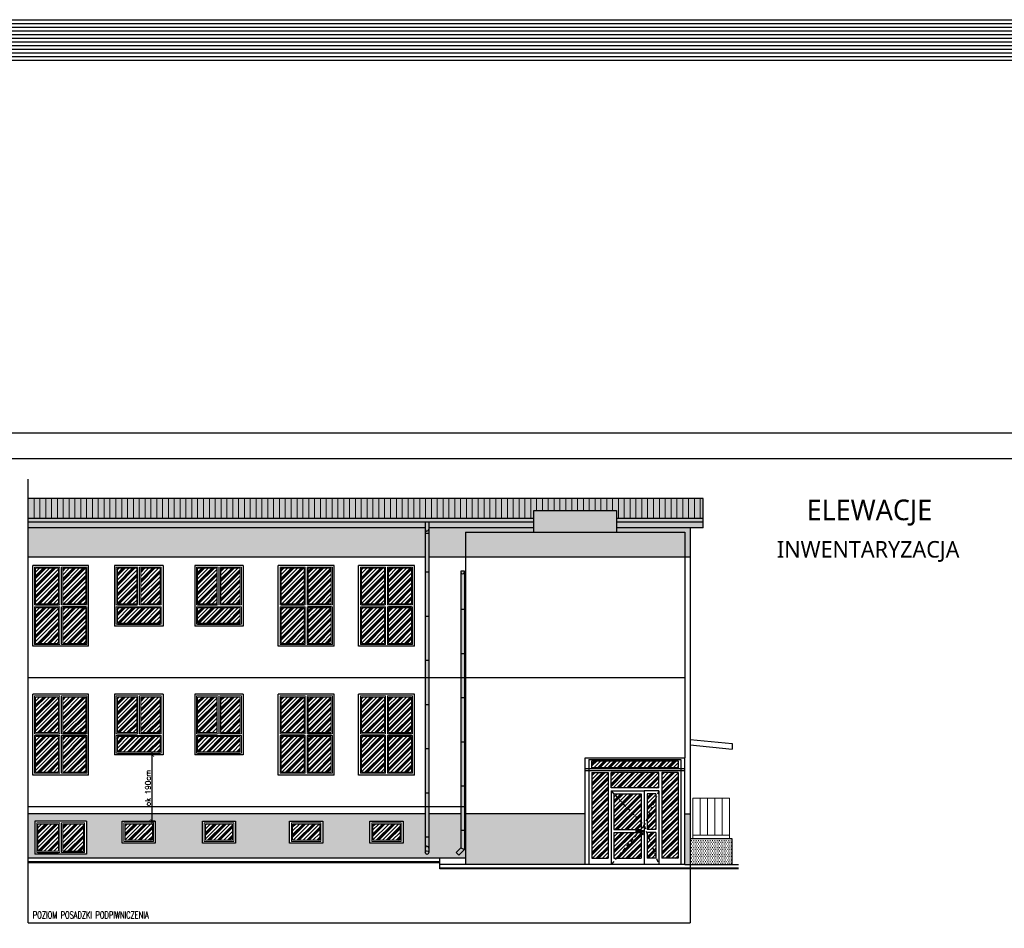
# Model space of a CAD drawing. Header units: millimetres. Extents: x 31969 to 285678, y -69766 to -1123.
# Tile 110 of 159: x 145287 to 147961, y -3592 to -1123. Entities that reach past the tile are written whole.
import ezdxf
from ezdxf.lldxf.tags import DXFTag

# ---------------------------------------------------------------- set-up
doc = ezdxf.new("R2010")
doc.units = ezdxf.units.MM
doc.linetypes.add('KRESKOWA-SREDNIA', pattern=[0.2, 0.12, -0.08])
for name, color, linetype in [('a-elewacja', 1, 'Continuous'), ('a-elewacja 1', 1, 'Continuous'), ('a-elewacje', 1, 'Continuous'), ('a-izolacja 1', 3, 'Continuous'), ('a-opis 1', 3, 'Continuous'), ('a-opis 2', 1, 'Continuous'), ('a-przerywana 2', 3, 'Continuous'), ('a-ramka', 7, 'Continuous'), ('a-stolarka', 3, 'Continuous'), ('a-stolarka drzwiowa', 3, 'Continuous'), ('a-szraf', 252, 'Continuous'), ('a-szraf 1', 250, 'Continuous'), ('a-wymiary', 11, 'Continuous')]:
    doc.layers.add(name, color=color, linetype=linetype)
doc.layers.add('a-elewacja 3', color=3, linetype='Continuous', lineweight=20)
doc.layers.add('a-pomocnicza', color=42, linetype='Continuous', plot=False)
doc.styles.add('MAREK', font='simplex.shx')
doc.styles.add('PRZEKRÓJ2', font='l_10646.ttf')
doc.styles.add('RS01507', font='romans.shx', dxfattribs={"width": 0.7, "height": 0.15})
tags = doc.linetypes.add('DASHED', pattern=[0.75, 0.5, -0.25]).pattern_tags.tags
tags[6:7] = [DXFTag(74, 4), DXFTag(75, 0), DXFTag(340, '0'), DXFTag(46, 1.0), DXFTag(50, 0.0), DXFTag(44, 0.0), DXFTag(45, 0.0)]
tags[4:5] = [DXFTag(74, 4), DXFTag(75, 0), DXFTag(340, '0'), DXFTag(46, 1.0), DXFTag(50, 0.0), DXFTag(44, 0.0), DXFTag(45, 0.0)]
doc.dimstyles.new('MAREK', dxfattribs={"dimscale": 0.85, "dimtxt": 17, "dimasz": 12, "dimexe": 10, "dimexo": 0.625, "dimgap": 5, "dimtad": 1, "dimdec": 1, "dimdsep": 46, "dimtxsty": 'MAREK', "dimblk1": 'ARCHTICK', "dimblk2": 'ARCHTICK', "dimsah": 1, "dimcen": 2.5, "dimdle": 10, "dimadec": 0, "dimazin": 0, "dimtfac": 1, "dimtdec": 1, "dimtmove": 1, "dimatfit": 3, "dimldrblk": 'ARCHTICK', "dimfxl": 0, "dimtolj": 1, "dimtzin": 0, "dimarcsym": 0})
pattern_1 = [(0, (-2145.999, 3068.5702), (1.190625, 2.38125), [0, -2.38125])]
pattern_2 = [(45, (-2145.999, 3068.57), (-13.4703842, 13.4703842), []), (45, (-2147.683, 3070.254), (-13.4703842, 13.4703842), []), (45, (-2149.366, 3071.938), (-13.4703842, 13.4703842), []), (45, (-2154.418, 3076.99), (-13.4703842, 13.4703842), [])]

# ---------------------------------------------------------------- blocks, each defined once
blk = doc.blocks.new('_ARCHTICK')
at = {"color": 0, "linetype": 'ByBlock', "const_width": 0.15}
blk.add_lwpolyline([(-0.5, -0.5), (0.5, 0.5)], dxfattribs=at)
blk = doc.blocks.new('*D43')
at = {"layer": 'a-wymiary', "color": 0, "lineweight": -2, "ltscale": 100}
for p, q in [((145654.3, -3120.4), (145638, -3120.4)), ((145646.5, -3308.9), (145646.5, -3111.9)), ((145654.3, -3300.4), (145638, -3300.4))]:
    blk.add_line(p, q, dxfattribs=at)
at = {"layer": 'DEFPOINTS', "color": 0, "ltscale": 100}
for p in [(145646.5, -3120.4), (145654.8, -3120.4), (145654.8, -3300.4)]:
    blk.add_point(p, dxfattribs=at)
at = {"layer": 'a-wymiary', "color": 0, "lineweight": -2, "ltscale": 100, "xscale": 10.2, "yscale": 10.2, "zscale": 10.2}
for p, rotation in [((145646.5, -3120.4), 90), ((145646.5, -3300.4), 270)]:
    blk.add_blockref('_ARCHTICK', p, dxfattribs=dict(at, rotation=rotation))
at = {"layer": 'a-wymiary', "color": 0, "ltscale": 100, "insert": (145635, -3210.4), "char_height": 14.45, "attachment_point": 5, "rotation": 90, "style": 'MAREK'}
blk.add_mtext('\\A1;ok 190cm', dxfattribs=at)

msp = doc.modelspace()

# ---------------------------------------------------------------- hatches: boundary and pattern name
at = {"layer": 'a-elewacja 3', "ltscale": 100}
h = msp.add_hatch(dxfattribs=at)
h.set_pattern_fill('LINE', color=256, scale=5, angle=90)
h.set_pattern_definition([(90, (450.155, 1342.942), (-15.875, 1e-15), [])])
h.paths.add_polyline_path([(147142.83, -2478.34), (147142.83, -2423.34), (145309.83, -2423.34), (145309.83, -2478.34), (146682.83, -2478.34), (146682.83, -2456.38), (146907.83, -2456.38), (146907.83, -2478.34)])
at = {"layer": 'a-szraf', "ltscale": 30}
h = msp.add_hatch(dxfattribs=at)
h.set_pattern_fill('DOTS', color=256, scale=1.5)
h.set_pattern_definition(pattern_1)
h.paths.add_polyline_path([(147142.83, -2423.34), (145309.83, -2423.34), (145309.83, -2478.34), (146682.83, -2478.34), (146682.83, -2456.38), (146907.83, -2456.38), (146907.83, -2478.34), (147142.83, -2478.34)])
h.paths.add_polyline_path([(147142.83, -2478.34), (146907.83, -2478.34), (146907.83, -2488.38), (147142.83, -2488.38)])
h.paths.add_polyline_path([(147142.83, -2488.38), (146907.83, -2488.38), (146907.83, -2503.38), (147142.83, -2503.38)])
h.paths.add_polyline_path([(146682.83, -2488.38), (146397.83, -2488.38), (146397.83, -2503.38), (146682.83, -2503.38)])
h.paths.add_polyline_path([(146682.83, -2478.34), (145309.83, -2478.34), (145309.83, -2488.38), (146682.83, -2488.38)])
h.paths.add_polyline_path([(146387.83, -2488.38), (145309.83, -2488.38), (145309.83, -2503.38), (146387.83, -2503.38)])
at = {"layer": 'a-szraf', "ltscale": 100}
h = msp.add_hatch(dxfattribs=at)
h.set_pattern_fill('DOTS', color=256, scale=3)
h.set_pattern_definition([(0, (-2145.999, 3068.57), (2.38125, 4.7625), [0, -4.7625])])
h.paths.add_polyline_path([(147107.83, -3280.38), (147092.83, -3280.38), (147092.83, -3418.38), (147107.83, -3418.38)])
h.paths.add_polyline_path([(146822.83, -3280.38), (146497.83, -3280.38), (146497.83, -3393.38), (146497.83, -3418.38), (146822.83, -3418.38)])
h.paths.add_polyline_path([(146484.63, -3280.38), (146397.83, -3280.38), (146397.83, -3385.88, -1), (146387.83, -3385.88), (146387.83, -3280.38), (145309.83, -3280.38), (145309.83, -3400.38), (146497.83, -3400.38), (146497.83, -3393.38), (146497.83, -3280.38), (146494.63, -3280.38), (146494.63, -3377.52), (146479.65, -3392.5), (146472.58, -3385.43), (146484.63, -3373.38)])
h.paths.add_polyline_path([(146327.83, -3360.38), (146237.83, -3360.38), (146237.83, -3300.38), (146327.83, -3300.38)], flags=16)
h.paths.add_polyline_path([(146322.83, -3355.38), (146242.83, -3355.38), (146242.83, -3305.38), (146322.83, -3305.38)], flags=0)
h.paths.add_polyline_path([(146319.83, -3352.38), (146245.83, -3352.38), (146245.83, -3308.38), (146319.83, -3308.38)], flags=0)
h.paths.add_polyline_path([(146109.83, -3360.38), (146019.83, -3360.38), (146019.83, -3300.38), (146109.83, -3300.38)], flags=16)
h.paths.add_polyline_path([(146104.83, -3355.38), (146024.83, -3355.38), (146024.83, -3305.38), (146104.83, -3305.38)], flags=0)
h.paths.add_polyline_path([(146101.83, -3352.38), (146027.83, -3352.38), (146027.83, -3308.38), (146101.83, -3308.38)], flags=0)
h.paths.add_polyline_path([(145872.83, -3360.38), (145782.83, -3360.38), (145782.83, -3300.38), (145872.83, -3300.38)], flags=16)
h.paths.add_polyline_path([(145867.83, -3355.38), (145787.83, -3355.38), (145787.83, -3305.38), (145867.83, -3305.38)], flags=0)
h.paths.add_polyline_path([(145864.83, -3352.38), (145790.83, -3352.38), (145790.83, -3308.38), (145864.83, -3308.38)], flags=0)
h.paths.add_polyline_path([(145654.83, -3360.38), (145564.83, -3360.38), (145564.83, -3300.38), (145654.83, -3300.38)], flags=16)
h.paths.add_polyline_path([(145649.83, -3355.38), (145569.83, -3355.38), (145569.83, -3305.38), (145649.83, -3305.38)], flags=0)
h.paths.add_polyline_path([(145646.83, -3352.38), (145572.83, -3352.38), (145572.83, -3308.38), (145646.83, -3308.38)], flags=0)
h.paths.add_polyline_path([(145467.83, -3390.38), (145327.83, -3390.38), (145327.83, -3300.38), (145467.83, -3300.38)], flags=16)
h.paths.add_polyline_path([(145462.83, -3385.38), (145400.33, -3385.38), (145400.33, -3305.38), (145462.83, -3305.38)], flags=0)
h.paths.add_polyline_path([(145459.83, -3382.38), (145403.33, -3382.38), (145403.33, -3308.38), (145459.83, -3308.38)], flags=0)
h.paths.add_polyline_path([(145395.33, -3385.38), (145332.83, -3385.38), (145332.83, -3305.38), (145395.33, -3305.38)], flags=0)
h.paths.add_polyline_path([(145392.33, -3382.38), (145335.83, -3382.38), (145335.83, -3308.38), (145392.33, -3308.38)], flags=0)
h.paths.add_polyline_path([(146387.83, -2503.38), (145309.83, -2503.38), (145309.83, -2583.38), (146387.83, -2583.38)])
h.paths.add_polyline_path([(146497.83, -2515.38), (146682.83, -2515.38), (146682.83, -2503.38), (146397.83, -2503.38), (146397.83, -2583.38), (146497.83, -2583.38)])
h.paths.add_polyline_path([(147092.83, -2515.38), (146497.83, -2515.38), (146497.83, -2583.38), (147092.83, -2583.38)])
h.paths.add_polyline_path([(147107.83, -2503.38), (146907.83, -2503.38), (146907.83, -2515.38), (147092.83, -2515.38), (147092.83, -2583.38), (147107.83, -2583.38)])
h.paths.add_polyline_path([(146907.83, -2456.38), (146682.83, -2456.38), (146682.83, -2515.38), (146907.83, -2515.38)])
at = {"layer": 'a-szraf', "ltscale": 30}
h = msp.add_hatch(dxfattribs=at)
h.set_pattern_fill('DOTS', color=256, scale=1.5)
h.set_pattern_definition(pattern_1)
h.paths.add_polyline_path([(146397.83, -2488.38), (146387.83, -2488.38), (146387.83, -2507.09, 1), (146397.83, -2507.09)])
h.paths.add_polyline_path([(146397.83, -2507.09, -1), (146387.83, -2507.09), (146387.83, -2518.12), (146397.83, -2518.12)])
h.paths.add_polyline_path([(146397.83, -2518.12), (146387.83, -2518.12), (146387.83, -2623.38), (146397.83, -2623.38)])
h.paths.add_polyline_path([(146397.83, -2623.38), (146387.83, -2623.38), (146387.83, -2743.38), (146397.83, -2743.38)])
h.paths.add_polyline_path([(146397.83, -2743.38), (146387.83, -2743.38), (146387.83, -2863.38), (146397.83, -2863.38)])
h.paths.add_polyline_path([(146397.83, -2911.38), (146387.83, -2911.38), (146387.83, -2983.38), (146397.83, -2983.38)])
h.paths.add_polyline_path([(146397.83, -2863.38), (146387.83, -2863.38), (146387.83, -2911.38), (146397.83, -2911.38)])
h.paths.add_polyline_path([(146397.83, -2983.38), (146387.83, -2983.38), (146387.83, -3103.38), (146397.83, -3103.38)])
h.paths.add_polyline_path([(146397.83, -3103.38), (146387.83, -3103.38), (146387.83, -3223.38), (146397.83, -3223.38)])
h.paths.add_polyline_path([(146397.83, -3385.88, 1), (146387.83, -3385.88, 1)])
h.paths.add_polyline_path([(146397.83, -3373.43, 1), (146387.83, -3373.43), (146387.83, -3385.88, -1), (146397.83, -3385.88)])
h.paths.add_polyline_path([(146397.83, -3343.38), (146387.83, -3343.38), (146387.83, -3373.43, -1), (146397.83, -3373.43)])
h.paths.add_polyline_path([(146397.83, -3261.38), (146387.83, -3261.38), (146387.83, -3343.38), (146397.83, -3343.38)])
h.paths.add_polyline_path([(146397.83, -3223.38), (146387.83, -3223.38), (146387.83, -3261.38), (146397.83, -3261.38)])
h.paths.add_polyline_path([(146494.63, -3377.52), (146484.63, -3373.38), (146472.58, -3385.43), (146479.65, -3392.5)])
h.paths.add_polyline_path([(146494.63, -3324.69), (146484.63, -3324.69), (146484.63, -3373.38), (146494.63, -3377.52)])
h.paths.add_polyline_path([(146494.63, -3261.38), (146484.63, -3261.38), (146484.63, -3324.69), (146494.63, -3324.69)])
h.paths.add_polyline_path([(146494.63, -3204.69), (146484.63, -3204.69), (146484.63, -3261.38), (146494.63, -3261.38)])
h.paths.add_polyline_path([(146494.63, -3084.69), (146484.63, -3084.69), (146484.63, -3204.69), (146494.63, -3204.69)])
h.paths.add_polyline_path([(146494.63, -2964.69), (146484.63, -2964.69), (146484.63, -3084.69), (146494.63, -3084.69)])
h.paths.add_polyline_path([(146494.63, -2911.38), (146484.63, -2911.38), (146484.63, -2964.69), (146494.63, -2964.69)])
h.paths.add_polyline_path([(146494.63, -2844.69), (146484.63, -2844.69), (146484.63, -2911.38), (146494.63, -2911.38)])
h.paths.add_polyline_path([(146494.63, -2724.69), (146484.63, -2724.69), (146484.63, -2844.69), (146494.63, -2844.69)])
h.paths.add_polyline_path([(146494.63, -2625.59, -0.6241415), (146484.63, -2625.1), (146484.63, -2724.69), (146494.63, -2724.69)])
h.paths.add_polyline_path([(146495.16, -2621.56), (146484.54, -2620.94, 1.3579427)])
at = {"layer": 'a-szraf', "ltscale": 100}
h = msp.add_hatch(dxfattribs=at)
h.set_pattern_fill('DOTS', color=256, scale=3)
h.set_pattern_definition([(0, (450.155, 1342.942), (2.38125, 4.7625), [0, -4.7625])])
h.paths.add_polyline_path([(147192.83, -3418.38), (147221.83, -3418.38), (147221.83, -3348.38), (147107.83, -3348.38), (147107.83, -3418.38)])
at = {"layer": 'a-szraf 1', "ltscale": 15}
h = msp.add_hatch(dxfattribs=at)
h.set_pattern_fill('PLASTI', color=256, scale=3, angle=45)
h.set_pattern_definition(pattern_2)
h.paths.add_polyline_path([(146350.83, -2613.38), (146288.33, -2613.38), (146288.33, -2709.88), (146350.83, -2709.88)])
h.paths.add_polyline_path([(146350.83, -2720.88), (146288.33, -2720.88), (146288.33, -2817.38), (146350.83, -2817.38)])
h.paths.add_polyline_path([(146277.33, -2720.88), (146214.83, -2720.88), (146214.83, -2817.38), (146277.33, -2817.38)])
h.paths.add_polyline_path([(146277.33, -2613.38), (146214.83, -2613.38), (146214.83, -2709.88), (146277.33, -2709.88)])
h.paths.add_polyline_path([(146132.83, -2613.38), (146070.33, -2613.38), (146070.33, -2709.88), (146132.83, -2709.88)])
h.paths.add_polyline_path([(146132.83, -2720.88), (146070.33, -2720.88), (146070.33, -2817.38), (146132.83, -2817.38)])
h.paths.add_polyline_path([(146059.33, -2720.88), (145996.83, -2720.88), (145996.83, -2817.38), (146059.33, -2817.38)])
h.paths.add_polyline_path([(146059.33, -2613.38), (145996.83, -2613.38), (145996.83, -2709.88), (146059.33, -2709.88)])
h.paths.add_polyline_path([(145885.83, -2613.38), (145833.33, -2613.38), (145833.33, -2709.88), (145885.83, -2709.88)])
h.paths.add_polyline_path([(145822.33, -2613.38), (145769.83, -2613.38), (145769.83, -2709.88), (145822.33, -2709.88)])
h.paths.add_polyline_path([(145885.83, -2720.88), (145769.83, -2720.88), (145769.83, -2762.38), (145885.83, -2762.38)])
h.paths.add_polyline_path([(145667.83, -2720.88), (145551.83, -2720.88), (145551.83, -2762.38), (145667.83, -2762.38)])
h.paths.add_polyline_path([(145604.33, -2613.38), (145551.83, -2613.38), (145551.83, -2709.88), (145604.33, -2709.88)])
h.paths.add_polyline_path([(145667.83, -2613.38), (145615.33, -2613.38), (145615.33, -2709.88), (145667.83, -2709.88)])
h.paths.add_polyline_path([(145465.83, -2613.38), (145403.33, -2613.38), (145403.33, -2709.88), (145465.83, -2709.88)])
h.paths.add_polyline_path([(145392.33, -2613.38), (145329.83, -2613.38), (145329.83, -2709.88), (145392.33, -2709.88)])
h.paths.add_polyline_path([(145392.33, -2720.88), (145329.83, -2720.88), (145329.83, -2817.38), (145392.33, -2817.38)])
h.paths.add_polyline_path([(145465.83, -2720.88), (145403.33, -2720.88), (145403.33, -2817.38), (145465.83, -2817.38)])
h.paths.add_polyline_path([(145465.83, -2963.38), (145403.33, -2963.38), (145403.33, -3059.88), (145465.83, -3059.88)])
h.paths.add_polyline_path([(145392.33, -2963.38), (145329.83, -2963.38), (145329.83, -3059.88), (145392.33, -3059.88)])
h.paths.add_polyline_path([(145392.33, -3070.88), (145329.83, -3070.88), (145329.83, -3167.38), (145392.33, -3167.38)])
h.paths.add_polyline_path([(145465.83, -3070.88), (145403.33, -3070.88), (145403.33, -3167.38), (145465.83, -3167.38)])
h.paths.add_polyline_path([(145667.83, -3070.88), (145551.83, -3070.88), (145551.83, -3112.38), (145667.83, -3112.38)])
h.paths.add_polyline_path([(145604.33, -2963.38), (145551.83, -2963.38), (145551.83, -3059.88), (145604.33, -3059.88)])
h.paths.add_polyline_path([(145667.83, -2963.38), (145615.33, -2963.38), (145615.33, -3059.88), (145667.83, -3059.88)])
h.paths.add_polyline_path([(145822.33, -2963.38), (145769.83, -2963.38), (145769.83, -3059.88), (145822.33, -3059.88)])
h.paths.add_polyline_path([(145885.83, -2963.38), (145833.33, -2963.38), (145833.33, -3059.88), (145885.83, -3059.88)])
h.paths.add_polyline_path([(145885.83, -3070.88), (145769.83, -3070.88), (145769.83, -3112.38), (145885.83, -3112.38)])
h.paths.add_polyline_path([(146132.83, -3070.88), (146070.33, -3070.88), (146070.33, -3167.38), (146132.83, -3167.38)])
h.paths.add_polyline_path([(146059.33, -3070.88), (145996.83, -3070.88), (145996.83, -3167.38), (146059.33, -3167.38)])
h.paths.add_polyline_path([(146059.33, -2963.38), (145996.83, -2963.38), (145996.83, -3059.88), (146059.33, -3059.88)])
h.paths.add_polyline_path([(146132.83, -2963.38), (146070.33, -2963.38), (146070.33, -3059.88), (146132.83, -3059.88)])
h.paths.add_polyline_path([(146277.33, -2963.38), (146214.83, -2963.38), (146214.83, -3059.88), (146277.33, -3059.88)])
h.paths.add_polyline_path([(146350.83, -2963.38), (146288.33, -2963.38), (146288.33, -3059.88), (146350.83, -3059.88)])
h.paths.add_polyline_path([(146350.83, -3070.88), (146288.33, -3070.88), (146288.33, -3167.38), (146350.83, -3167.38)])
h.paths.add_polyline_path([(146277.33, -3070.88), (146214.83, -3070.88), (146214.83, -3167.38), (146277.33, -3167.38)])
h.paths.add_polyline_path([(146319.83, -3308.38), (146245.83, -3308.38), (146245.83, -3352.38), (146319.83, -3352.38)])
h.paths.add_polyline_path([(146101.83, -3308.38), (146027.83, -3308.38), (146027.83, -3352.38), (146101.83, -3352.38)])
h.paths.add_polyline_path([(145864.83, -3308.38), (145790.83, -3308.38), (145790.83, -3352.38), (145864.83, -3352.38)])
h.paths.add_polyline_path([(145646.83, -3308.38), (145572.83, -3308.38), (145572.83, -3352.38), (145646.83, -3352.38)])
h.paths.add_polyline_path([(145459.83, -3308.38), (145403.33, -3308.38), (145403.33, -3382.38), (145459.83, -3382.38)])
h.paths.add_polyline_path([(145392.33, -3308.38), (145335.83, -3308.38), (145335.83, -3382.38), (145392.33, -3382.38)])
h = msp.add_hatch(dxfattribs=at)
h.set_pattern_fill('PLASTI', color=256, scale=3, angle=45)
h.set_pattern_definition(pattern_2)
h.paths.add_polyline_path([(147074.83, -3136.4), (146840.83, -3136.4), (146840.83, -3155.38), (147074.83, -3155.38)])
h.paths.add_polyline_path([(146884.83, -3168.38), (146840.83, -3168.38), (146840.83, -3401.38), (146884.83, -3401.38)])
h.paths.add_polyline_path([(147022.83, -3168.38), (146892.83, -3168.38), (146892.83, -3210.38), (147022.83, -3210.38)])
h.paths.add_polyline_path([(147074.83, -3168.38), (147030.83, -3168.38), (147030.83, -3401.38), (147074.83, -3401.38)])
h.paths.add_polyline_path([(147014.83, -3237.18), (147014.83, -3226.38), (146990.83, -3226.38), (146990.83, -3293.58)])
h.paths.add_polyline_path([(147014.83, -3237.18), (146990.83, -3293.58), (146990.83, -3323.38), (147014.83, -3323.38)])
h.paths.add_polyline_path([(146974.83, -3226.38), (146900.83, -3226.38), (146900.83, -3226.73), (146974.83, -3304.02)])
h.paths.add_polyline_path([(146900.83, -3226.73), (146900.83, -3323.38), (146973.49, -3323.38), (146974.83, -3321.8), (146974.83, -3304.02)])
h.paths.add_polyline_path([(146966.7, -3331.38), (146900.83, -3331.38), (146900.83, -3401.38), (146907.27, -3401.38)])
h.paths.add_polyline_path([(146974.83, -3331.38), (146966.7, -3331.38), (146907.27, -3401.38), (146974.83, -3401.38)])
h.paths.add_polyline_path([(146990.83, -3333.58), (146990.83, -3401.38), (147014.83, -3401.38), (147014.83, -3397.18)])
h.paths.add_polyline_path([(147014.83, -3331.38), (146990.83, -3331.38), (146990.83, -3333.58), (147014.83, -3397.18)])

# ---------------------------------------------------------------- linework, layer by layer
at = {"layer": 'a-elewacja'}
for p, q in [((146387.83, -2488.38), (146387.83, -3385.88)), ((146397.83, -2488.38), (146397.83, -3385.88)), ((146387.83, -2518.12), (146397.83, -2518.12)), ((146387.83, -2623.38), (146397.83, -2623.38)), ((146484.63, -2625.1), (146484.63, -3373.38)), ((146494.63, -2625.59), (146494.63, -3377.52)), ((146484.63, -2724.69), (146494.63, -2724.69)), ((146387.83, -2743.38), (146397.83, -2743.38)), ((146484.63, -2844.69), (146494.63, -2844.69)), ((146387.83, -2863.38), (146397.83, -2863.38)), ((146484.63, -2964.69), (146494.63, -2964.69)), ((146387.83, -2983.38), (146397.83, -2983.38)), ((146484.63, -3084.69), (146494.63, -3084.69)), ((146387.83, -3103.38), (146397.83, -3103.38)), ((146484.63, -3204.69), (146494.63, -3204.69)), ((146387.83, -3223.38), (146397.83, -3223.38)), ((146484.63, -3324.69), (146494.63, -3324.69)), ((146387.83, -3343.38), (146397.83, -3343.38)), ((146484.63, -3373.38), (146472.58, -3385.43)), ((146472.58, -3385.43), (146479.65, -3392.5)), ((146494.63, -3377.52), (146479.65, -3392.5)), ((146484.63, -3373.38), (146494.63, -3377.52))]:
    msp.add_line(p, q, dxfattribs=at)
msp.add_circle((146392.83, -3385.88), 5, dxfattribs=at)
for centre, start, end in [((146392.83, -2507.09), 180, 0), ((146392.83, -3373.43), 0, 180)]:
    msp.add_arc(centre, 5, start, end, dxfattribs=at)
at = {"layer": 'a-elewacja 1', "linetype": 'DASHED', "ltscale": 40}
for p, q in [((145309.83, -3576.38), (145309.83, -2370.97)), ((147107.83, -3418.38), (147107.83, -3576.38)), ((145309.83, -3576.38), (147107.83, -3576.38))]:
    msp.add_line(p, q, dxfattribs=at)
at = {"layer": 'a-elewacja 1', "ltscale": 100}
for p, q in [((147142.83, -2423.34), (145309.83, -2423.34)), ((147142.83, -2503.38), (147142.83, -2423.34)), ((146682.83, -2515.38), (146682.83, -2456.38)), ((146682.83, -2456.38), (146907.83, -2456.38)), ((146907.83, -2456.38), (146907.83, -2515.38)), ((146682.83, -2478.34), (145309.83, -2478.34)), ((147142.83, -2478.34), (146907.83, -2478.34)), ((146682.83, -2488.38), (145309.83, -2488.38)), ((146387.83, -2503.38), (145309.83, -2503.38)), ((146682.83, -2503.38), (146397.83, -2503.38)), ((147142.83, -2488.38), (146907.83, -2488.38)), ((147142.83, -2503.38), (146907.83, -2503.38)), ((147107.83, -2503.38), (147107.83, -3418.38)), ((146497.83, -2515.38), (146497.83, -3393.38)), ((146497.83, -2515.38), (147092.83, -2515.38)), ((147092.83, -2515.38), (147092.83, -3128.4)), ((146387.83, -2583.38), (145309.83, -2583.38)), ((147107.83, -2583.38), (146397.83, -2583.38)), ((145675.83, -2605.38), (145543.83, -2605.38)), ((145543.83, -2605.38), (145543.83, -2770.38)), ((145675.83, -2605.38), (145675.83, -2770.38)), ((145893.83, -2605.38), (145761.83, -2605.38)), ((145761.83, -2605.38), (145761.83, -2770.38)), ((145893.83, -2605.38), (145893.83, -2770.38)), ((146495.16, -2621.56), (146484.54, -2620.94)), ((145675.83, -2770.38), (145543.83, -2770.38)), ((145893.83, -2770.38), (145761.83, -2770.38)), ((145675.83, -2955.38), (145543.83, -2955.38)), ((145543.83, -2955.38), (145543.83, -3120.38)), ((145675.83, -2955.38), (145675.83, -3120.38)), ((145893.83, -2955.38), (145761.83, -2955.38)), ((145761.83, -2955.38), (145761.83, -3120.38)), ((145893.83, -2955.38), (145893.83, -3120.38)), ((147107.83, -3078.19), (147221.83, -3089.8)), ((147107.83, -3093.19), (147221.83, -3104.8)), ((147221.83, -3089.8), (147221.83, -3104.8)), ((145675.83, -3120.38), (145543.83, -3120.38)), ((145893.83, -3120.38), (145761.83, -3120.38)), ((146387.83, -3280.38), (145309.83, -3280.38)), ((146484.63, -3280.38), (146397.83, -3280.38)), ((146822.83, -3280.38), (146494.63, -3280.38)), ((147092.83, -3280.38), (147107.83, -3280.38)), ((145467.83, -3300.38), (145327.83, -3300.38)), ((145327.83, -3300.38), (145327.83, -3390.38)), ((145467.83, -3300.38), (145467.83, -3390.38)), ((147221.83, -3348.38), (147107.83, -3348.38)), ((147221.83, -3418.38), (147221.83, -3348.38)), ((145467.83, -3390.38), (145327.83, -3390.38)), ((146497.83, -3393.38), (146497.83, -3418.38)), ((145309.83, -3400.38), (146497.83, -3400.38)), ((145309.83, -3410.38), (146427.83, -3410.38)), ((145309.83, -3412.38), (146427.83, -3412.38)), ((146427.83, -3430.38), (146427.83, -3400.38)), ((146427.83, -3418.38), (146427.83, -3418.38)), ((147092.83, -3418.38), (146427.83, -3418.38)), ((147092.83, -3418.38), (147192.83, -3418.38)), ((147192.83, -3418.38), (147239, -3418.38)), ((147239, -3428.38), (146427.83, -3428.38)), ((147239, -3430.38), (146427.83, -3430.38))]:
    msp.add_line(p, q, dxfattribs=at)
at = {"layer": 'a-elewacja 1', "ltscale": 20}
for p, q in [((146822.83, -3418.38), (146822.83, -3128.4)), ((146822.83, -3128.4), (147092.83, -3128.4)), ((147092.83, -3418.38), (147092.83, -3128.4)), ((146832.83, -3133.4), (146832.83, -3418.38)), ((146832.83, -3133.4), (147082.83, -3133.4)), ((147082.83, -3133.4), (147082.83, -3418.38)), ((147092.83, -3158.38), (146822.83, -3158.38)), ((147092.83, -3163.38), (146822.83, -3163.38)), ((147092.83, -3418.38), (146822.83, -3418.38))]:
    msp.add_line(p, q, dxfattribs=at)
at = {"layer": 'a-elewacja 1', "ltscale": 100}
msp.add_arc((146489.75, -2622.9), 5.57, 159.44046, 13.96753, dxfattribs=at)
at = {"layer": 'a-elewacja 3'}
for p, q in [((145329.83, -2709.88), (145329.83, -2613.38)), ((145329.83, -2613.38), (145392.33, -2613.38)), ((145392.33, -2613.38), (145392.33, -2709.88)), ((145403.33, -2613.38), (145465.83, -2613.38)), ((145403.33, -2709.88), (145403.33, -2613.38)), ((145465.83, -2613.38), (145465.83, -2709.88)), ((145551.83, -2709.88), (145551.83, -2613.38)), ((145551.83, -2613.38), (145604.33, -2613.38)), ((145604.33, -2613.38), (145604.33, -2709.88)), ((145615.33, -2613.38), (145667.83, -2613.38)), ((145615.33, -2709.88), (145615.33, -2613.38)), ((145667.83, -2613.38), (145667.83, -2709.88)), ((145769.83, -2709.88), (145769.83, -2613.38)), ((145769.83, -2613.38), (145822.33, -2613.38)), ((145822.33, -2613.38), (145822.33, -2709.88)), ((145833.33, -2613.38), (145885.83, -2613.38)), ((145833.33, -2709.88), (145833.33, -2613.38)), ((145885.83, -2613.38), (145885.83, -2709.88)), ((145996.83, -2709.88), (145996.83, -2613.38)), ((145996.83, -2613.38), (146059.33, -2613.38)), ((146059.33, -2613.38), (146059.33, -2709.88)), ((146070.33, -2613.38), (146132.83, -2613.38)), ((146070.33, -2709.88), (146070.33, -2613.38)), ((146132.83, -2613.38), (146132.83, -2709.88)), ((146214.83, -2709.88), (146214.83, -2613.38)), ((146214.83, -2613.38), (146277.33, -2613.38)), ((146277.33, -2613.38), (146277.33, -2709.88)), ((146288.33, -2613.38), (146350.83, -2613.38)), ((146288.33, -2709.88), (146288.33, -2613.38)), ((146350.83, -2613.38), (146350.83, -2709.88)), ((145392.33, -2709.88), (145329.83, -2709.88)), ((145392.33, -2720.88), (145329.83, -2720.88)), ((145329.83, -2720.88), (145329.83, -2817.38)), ((145392.33, -2817.38), (145392.33, -2720.88)), ((145465.83, -2709.88), (145403.33, -2709.88)), ((145465.83, -2720.88), (145403.33, -2720.88)), ((145403.33, -2720.88), (145403.33, -2817.38)), ((145465.83, -2817.38), (145465.83, -2720.88)), ((145604.33, -2709.88), (145551.83, -2709.88)), ((145551.83, -2762.38), (145551.83, -2720.88)), ((145551.83, -2720.88), (145667.83, -2720.88)), ((145667.83, -2709.88), (145615.33, -2709.88)), ((145667.83, -2720.88), (145667.83, -2762.38)), ((145822.33, -2709.88), (145769.83, -2709.88)), ((145769.83, -2762.38), (145769.83, -2720.88)), ((145769.83, -2720.88), (145885.83, -2720.88)), ((145885.83, -2709.88), (145833.33, -2709.88)), ((145885.83, -2720.88), (145885.83, -2762.38)), ((146059.33, -2709.88), (145996.83, -2709.88)), ((146059.33, -2720.88), (145996.83, -2720.88)), ((145996.83, -2720.88), (145996.83, -2817.38)), ((146059.33, -2817.38), (146059.33, -2720.88)), ((146132.83, -2709.88), (146070.33, -2709.88)), ((146132.83, -2720.88), (146070.33, -2720.88)), ((146070.33, -2720.88), (146070.33, -2817.38)), ((146132.83, -2817.38), (146132.83, -2720.88)), ((146277.33, -2709.88), (146214.83, -2709.88)), ((146277.33, -2720.88), (146214.83, -2720.88)), ((146214.83, -2720.88), (146214.83, -2817.38)), ((146277.33, -2817.38), (146277.33, -2720.88)), ((146350.83, -2709.88), (146288.33, -2709.88)), ((146350.83, -2720.88), (146288.33, -2720.88)), ((146288.33, -2720.88), (146288.33, -2817.38)), ((146350.83, -2817.38), (146350.83, -2720.88)), ((145667.83, -2762.38), (145551.83, -2762.38)), ((145885.83, -2762.38), (145769.83, -2762.38)), ((145329.83, -2817.38), (145392.33, -2817.38)), ((145403.33, -2817.38), (145465.83, -2817.38)), ((145996.83, -2817.38), (146059.33, -2817.38)), ((146070.33, -2817.38), (146132.83, -2817.38)), ((146214.83, -2817.38), (146277.33, -2817.38)), ((146288.33, -2817.38), (146350.83, -2817.38)), ((145329.83, -3059.88), (145329.83, -2963.38)), ((145329.83, -2963.38), (145392.33, -2963.38)), ((145392.33, -2963.38), (145392.33, -3059.88)), ((145403.33, -2963.38), (145465.83, -2963.38)), ((145403.33, -3059.88), (145403.33, -2963.38)), ((145465.83, -2963.38), (145465.83, -3059.88)), ((145551.83, -3059.88), (145551.83, -2963.38)), ((145551.83, -2963.38), (145604.33, -2963.38)), ((145604.33, -2963.38), (145604.33, -3059.88)), ((145615.33, -2963.38), (145667.83, -2963.38)), ((145615.33, -3059.88), (145615.33, -2963.38)), ((145667.83, -2963.38), (145667.83, -3059.88)), ((145769.83, -3059.88), (145769.83, -2963.38)), ((145769.83, -2963.38), (145822.33, -2963.38)), ((145822.33, -2963.38), (145822.33, -3059.88)), ((145833.33, -2963.38), (145885.83, -2963.38)), ((145833.33, -3059.88), (145833.33, -2963.38)), ((145885.83, -2963.38), (145885.83, -3059.88)), ((145996.83, -3059.88), (145996.83, -2963.38)), ((145996.83, -2963.38), (146059.33, -2963.38)), ((146059.33, -2963.38), (146059.33, -3059.88)), ((146070.33, -2963.38), (146132.83, -2963.38)), ((146070.33, -3059.88), (146070.33, -2963.38)), ((146132.83, -2963.38), (146132.83, -3059.88)), ((146214.83, -3059.88), (146214.83, -2963.38)), ((146214.83, -2963.38), (146277.33, -2963.38)), ((146277.33, -2963.38), (146277.33, -3059.88)), ((146288.33, -2963.38), (146350.83, -2963.38)), ((146288.33, -3059.88), (146288.33, -2963.38)), ((146350.83, -2963.38), (146350.83, -3059.88)), ((145392.33, -3059.88), (145329.83, -3059.88)), ((145392.33, -3070.88), (145329.83, -3070.88)), ((145329.83, -3070.88), (145329.83, -3167.38)), ((145392.33, -3167.38), (145392.33, -3070.88)), ((145465.83, -3059.88), (145403.33, -3059.88)), ((145465.83, -3070.88), (145403.33, -3070.88)), ((145403.33, -3070.88), (145403.33, -3167.38)), ((145465.83, -3167.38), (145465.83, -3070.88)), ((145604.33, -3059.88), (145551.83, -3059.88)), ((145551.83, -3112.38), (145551.83, -3070.88)), ((145551.83, -3070.88), (145667.83, -3070.88)), ((145667.83, -3059.88), (145615.33, -3059.88)), ((145667.83, -3070.88), (145667.83, -3112.38)), ((145822.33, -3059.88), (145769.83, -3059.88)), ((145769.83, -3112.38), (145769.83, -3070.88)), ((145769.83, -3070.88), (145885.83, -3070.88)), ((145885.83, -3059.88), (145833.33, -3059.88)), ((145885.83, -3070.88), (145885.83, -3112.38)), ((146059.33, -3059.88), (145996.83, -3059.88)), ((146059.33, -3070.88), (145996.83, -3070.88)), ((145996.83, -3070.88), (145996.83, -3167.38)), ((146059.33, -3167.38), (146059.33, -3070.88)), ((146132.83, -3059.88), (146070.33, -3059.88)), ((146132.83, -3070.88), (146070.33, -3070.88)), ((146070.33, -3070.88), (146070.33, -3167.38)), ((146132.83, -3167.38), (146132.83, -3070.88)), ((146277.33, -3059.88), (146214.83, -3059.88)), ((146277.33, -3070.88), (146214.83, -3070.88)), ((146214.83, -3070.88), (146214.83, -3167.38)), ((146277.33, -3167.38), (146277.33, -3070.88)), ((146350.83, -3059.88), (146288.33, -3059.88)), ((146350.83, -3070.88), (146288.33, -3070.88)), ((146288.33, -3070.88), (146288.33, -3167.38)), ((146350.83, -3167.38), (146350.83, -3070.88)), ((145667.83, -3112.38), (145551.83, -3112.38)), ((145885.83, -3112.38), (145769.83, -3112.38)), ((145329.83, -3167.38), (145392.33, -3167.38)), ((145403.33, -3167.38), (145465.83, -3167.38)), ((145996.83, -3167.38), (146059.33, -3167.38)), ((146070.33, -3167.38), (146132.83, -3167.38)), ((146214.83, -3167.38), (146277.33, -3167.38)), ((146288.33, -3167.38), (146350.83, -3167.38)), ((145335.83, -3382.38), (145335.83, -3308.38)), ((145335.83, -3308.38), (145392.33, -3308.38)), ((145392.33, -3308.38), (145392.33, -3382.38)), ((145403.33, -3308.38), (145459.83, -3308.38)), ((145403.33, -3382.38), (145403.33, -3308.38)), ((145459.83, -3308.38), (145459.83, -3382.38)), ((145569.83, -3355.38), (145569.83, -3305.38)), ((145569.83, -3305.38), (145649.83, -3305.38)), ((145572.83, -3352.38), (145572.83, -3308.38)), ((145572.83, -3308.38), (145646.83, -3308.38)), ((145646.83, -3352.38), (145646.83, -3308.38)), ((145649.83, -3355.38), (145649.83, -3305.38)), ((145787.83, -3355.38), (145787.83, -3305.38)), ((145787.83, -3305.38), (145867.83, -3305.38)), ((145790.83, -3352.38), (145790.83, -3308.38)), ((145790.83, -3308.38), (145864.83, -3308.38)), ((145864.83, -3352.38), (145864.83, -3308.38)), ((145867.83, -3355.38), (145867.83, -3305.38)), ((146024.83, -3355.38), (146024.83, -3305.38)), ((146024.83, -3305.38), (146104.83, -3305.38)), ((146027.83, -3352.38), (146027.83, -3308.38)), ((146027.83, -3308.38), (146101.83, -3308.38)), ((146101.83, -3352.38), (146101.83, -3308.38)), ((146104.83, -3355.38), (146104.83, -3305.38)), ((146242.83, -3355.38), (146242.83, -3305.38)), ((146242.83, -3305.38), (146322.83, -3305.38)), ((146245.83, -3352.38), (146245.83, -3308.38)), ((146245.83, -3308.38), (146319.83, -3308.38)), ((146319.83, -3352.38), (146319.83, -3308.38)), ((146322.83, -3355.38), (146322.83, -3305.38)), ((145569.83, -3355.38), (145649.83, -3355.38)), ((145572.83, -3352.38), (145646.83, -3352.38)), ((145787.83, -3355.38), (145867.83, -3355.38)), ((145790.83, -3352.38), (145864.83, -3352.38)), ((146024.83, -3355.38), (146104.83, -3355.38)), ((146027.83, -3352.38), (146101.83, -3352.38)), ((146242.83, -3355.38), (146322.83, -3355.38)), ((146245.83, -3352.38), (146319.83, -3352.38)), ((145392.33, -3382.38), (145335.83, -3382.38)), ((145459.83, -3382.38), (145403.33, -3382.38))]:
    msp.add_line(p, q, dxfattribs=at)
at = {"layer": 'a-elewacja 3', "ltscale": 100}
for p, q in [((147214.83, -3238.38), (147114.83, -3238.38)), ((147114.83, -3348.38), (147114.83, -3238.38)), ((147134.83, -3338.38), (147134.83, -3238.38)), ((147154.83, -3338.38), (147154.83, -3238.38)), ((147174.83, -3338.38), (147174.83, -3238.38)), ((147194.83, -3338.38), (147194.83, -3238.38)), ((147214.83, -3348.38), (147214.83, -3238.38)), ((147214.83, -3338.38), (147114.83, -3338.38))]:
    msp.add_line(p, q, dxfattribs=at)
at = {"layer": 'a-elewacja 3'}
for points in [[(145395.33, -2610.38), (145395.33, -2712.88), (145326.83, -2712.88), (145326.83, -2610.38), (145395.33, -2610.38)], [(145400.33, -2610.38), (145468.83, -2610.38), (145468.83, -2712.88), (145400.33, -2712.88), (145400.33, -2610.38)], [(145607.33, -2610.38), (145607.33, -2712.88), (145548.83, -2712.88), (145548.83, -2610.38), (145607.33, -2610.38)], [(145612.33, -2610.38), (145670.83, -2610.38), (145670.83, -2712.88), (145612.33, -2712.88), (145612.33, -2610.38)], [(145825.33, -2610.38), (145825.33, -2712.88), (145766.83, -2712.88), (145766.83, -2610.38), (145825.33, -2610.38)], [(145830.33, -2610.38), (145888.83, -2610.38), (145888.83, -2712.88), (145830.33, -2712.88), (145830.33, -2610.38)], [(146062.33, -2610.38), (146062.33, -2712.88), (145993.83, -2712.88), (145993.83, -2610.38), (146062.33, -2610.38)], [(146067.33, -2610.38), (146135.83, -2610.38), (146135.83, -2712.88), (146067.33, -2712.88), (146067.33, -2610.38)], [(146280.33, -2610.38), (146280.33, -2712.88), (146211.83, -2712.88), (146211.83, -2610.38), (146280.33, -2610.38)], [(146285.33, -2610.38), (146353.83, -2610.38), (146353.83, -2712.88), (146285.33, -2712.88), (146285.33, -2610.38)], [(145395.33, -2820.38), (145395.33, -2717.88), (145326.83, -2717.88), (145326.83, -2820.38), (145395.33, -2820.38)], [(145400.33, -2820.38), (145468.83, -2820.38), (145468.83, -2717.88), (145400.33, -2717.88), (145400.33, -2820.38)], [(145670.83, -2717.88), (145670.83, -2765.38), (145548.83, -2765.38), (145548.83, -2717.88), (145670.83, -2717.88)], [(145888.83, -2717.88), (145888.83, -2765.38), (145766.83, -2765.38), (145766.83, -2717.88), (145888.83, -2717.88)], [(146062.33, -2820.38), (146062.33, -2717.88), (145993.83, -2717.88), (145993.83, -2820.38), (146062.33, -2820.38)], [(146067.33, -2820.38), (146135.83, -2820.38), (146135.83, -2717.88), (146067.33, -2717.88), (146067.33, -2820.38)], [(146280.33, -2820.38), (146280.33, -2717.88), (146211.83, -2717.88), (146211.83, -2820.38), (146280.33, -2820.38)], [(146285.33, -2820.38), (146353.83, -2820.38), (146353.83, -2717.88), (146285.33, -2717.88), (146285.33, -2820.38)], [(145395.33, -2960.38), (145395.33, -3062.88), (145326.83, -3062.88), (145326.83, -2960.38), (145395.33, -2960.38)], [(145400.33, -2960.38), (145468.83, -2960.38), (145468.83, -3062.88), (145400.33, -3062.88), (145400.33, -2960.38)], [(145607.33, -2960.38), (145607.33, -3062.88), (145548.83, -3062.88), (145548.83, -2960.38), (145607.33, -2960.38)], [(145612.33, -2960.38), (145670.83, -2960.38), (145670.83, -3062.88), (145612.33, -3062.88), (145612.33, -2960.38)], [(145825.33, -2960.38), (145825.33, -3062.88), (145766.83, -3062.88), (145766.83, -2960.38), (145825.33, -2960.38)], [(145830.33, -2960.38), (145888.83, -2960.38), (145888.83, -3062.88), (145830.33, -3062.88), (145830.33, -2960.38)], [(146062.33, -2960.38), (146062.33, -3062.88), (145993.83, -3062.88), (145993.83, -2960.38), (146062.33, -2960.38)], [(146067.33, -2960.38), (146135.83, -2960.38), (146135.83, -3062.88), (146067.33, -3062.88), (146067.33, -2960.38)], [(146280.33, -2960.38), (146280.33, -3062.88), (146211.83, -3062.88), (146211.83, -2960.38), (146280.33, -2960.38)], [(146285.33, -2960.38), (146353.83, -2960.38), (146353.83, -3062.88), (146285.33, -3062.88), (146285.33, -2960.38)], [(145395.33, -3170.38), (145395.33, -3067.88), (145326.83, -3067.88), (145326.83, -3170.38), (145395.33, -3170.38)], [(145400.33, -3170.38), (145468.83, -3170.38), (145468.83, -3067.88), (145400.33, -3067.88), (145400.33, -3170.38)], [(145670.83, -3067.88), (145670.83, -3115.38), (145548.83, -3115.38), (145548.83, -3067.88), (145670.83, -3067.88)], [(145888.83, -3067.88), (145888.83, -3115.38), (145766.83, -3115.38), (145766.83, -3067.88), (145888.83, -3067.88)], [(146062.33, -3170.38), (146062.33, -3067.88), (145993.83, -3067.88), (145993.83, -3170.38), (146062.33, -3170.38)], [(146067.33, -3170.38), (146135.83, -3170.38), (146135.83, -3067.88), (146067.33, -3067.88), (146067.33, -3170.38)], [(146280.33, -3170.38), (146280.33, -3067.88), (146211.83, -3067.88), (146211.83, -3170.38), (146280.33, -3170.38)], [(146285.33, -3170.38), (146353.83, -3170.38), (146353.83, -3067.88), (146285.33, -3067.88), (146285.33, -3170.38)], [(145395.33, -3305.38), (145395.33, -3385.38), (145332.83, -3385.38), (145332.83, -3305.38), (145395.33, -3305.38)], [(145400.33, -3305.38), (145462.83, -3305.38), (145462.83, -3385.38), (145400.33, -3385.38), (145400.33, -3305.38)]]:
    msp.add_lwpolyline(points, dxfattribs=at)
at = {"layer": 'a-elewacje'}
for p, q in [((145473.83, -2605.38), (145321.83, -2605.38)), ((145321.83, -2825.38), (145321.83, -2605.38)), ((145473.83, -2825.38), (145473.83, -2605.38)), ((146140.83, -2605.38), (145988.83, -2605.38)), ((145988.83, -2825.38), (145988.83, -2605.38)), ((146140.83, -2825.38), (146140.83, -2605.38)), ((146358.83, -2605.38), (146206.83, -2605.38)), ((146206.83, -2825.38), (146206.83, -2605.38)), ((146358.83, -2825.38), (146358.83, -2605.38)), ((145473.83, -2825.38), (145321.83, -2825.38)), ((146140.83, -2825.38), (145988.83, -2825.38)), ((146358.83, -2825.38), (146206.83, -2825.38)), ((145473.83, -2955.38), (145321.83, -2955.38)), ((145321.83, -3175.38), (145321.83, -2955.38)), ((145473.83, -3175.38), (145473.83, -2955.38)), ((146140.83, -2955.38), (145988.83, -2955.38)), ((145988.83, -3175.38), (145988.83, -2955.38)), ((146140.83, -3175.38), (146140.83, -2955.38)), ((146358.83, -2955.38), (146206.83, -2955.38)), ((146206.83, -3175.38), (146206.83, -2955.38)), ((146358.83, -3175.38), (146358.83, -2955.38)), ((145473.83, -3175.38), (145321.83, -3175.38)), ((146140.83, -3175.38), (145988.83, -3175.38)), ((146358.83, -3175.38), (146206.83, -3175.38))]:
    msp.add_line(p, q, dxfattribs=at)
for points in [[(145564.83, -3300.38), (145654.83, -3300.38), (145654.83, -3360.38), (145564.83, -3360.38)], [(145782.83, -3300.38), (145872.83, -3300.38), (145872.83, -3360.38), (145782.83, -3360.38)], [(146019.83, -3300.38), (146109.83, -3300.38), (146109.83, -3360.38), (146019.83, -3360.38)], [(146237.83, -3300.38), (146327.83, -3300.38), (146327.83, -3360.38), (146237.83, -3360.38)]]:
    msp.add_lwpolyline(points, close=True, dxfattribs=at)
at = {"layer": 'a-izolacja 1'}
for p, q in [((145329.83, -2712.88), (145392.33, -2712.88)), ((145329.83, -2717.88), (145392.33, -2717.88)), ((145465.83, -2712.88), (145403.33, -2712.88)), ((145465.83, -2717.88), (145403.33, -2717.88)), ((145551.83, -2712.88), (145604.33, -2712.88)), ((145667.83, -2712.88), (145615.33, -2712.88)), ((145769.83, -2712.88), (145822.33, -2712.88)), ((145885.83, -2712.88), (145833.33, -2712.88)), ((145996.83, -2712.88), (146059.33, -2712.88)), ((145996.83, -2717.88), (146059.33, -2717.88)), ((146132.83, -2712.88), (146070.33, -2712.88)), ((146132.83, -2717.88), (146070.33, -2717.88)), ((146214.83, -2712.88), (146277.33, -2712.88)), ((146214.83, -2717.88), (146277.33, -2717.88)), ((146350.83, -2712.88), (146288.33, -2712.88)), ((146350.83, -2717.88), (146288.33, -2717.88)), ((145551.83, -2765.38), (145667.83, -2765.38)), ((145769.83, -2765.38), (145885.83, -2765.38)), ((145329.83, -3062.88), (145392.33, -3062.88)), ((145329.83, -3067.88), (145392.33, -3067.88)), ((145465.83, -3062.88), (145403.33, -3062.88)), ((145465.83, -3067.88), (145403.33, -3067.88)), ((145551.83, -3062.88), (145604.33, -3062.88)), ((145667.83, -3062.88), (145615.33, -3062.88)), ((145769.83, -3062.88), (145822.33, -3062.88)), ((145885.83, -3062.88), (145833.33, -3062.88)), ((145996.83, -3062.88), (146059.33, -3062.88)), ((145996.83, -3067.88), (146059.33, -3067.88)), ((146132.83, -3062.88), (146070.33, -3062.88)), ((146132.83, -3067.88), (146070.33, -3067.88)), ((146214.83, -3062.88), (146277.33, -3062.88)), ((146214.83, -3067.88), (146277.33, -3067.88)), ((146350.83, -3062.88), (146288.33, -3062.88)), ((146350.83, -3067.88), (146288.33, -3067.88)), ((145551.83, -3115.38), (145667.83, -3115.38)), ((145769.83, -3115.38), (145885.83, -3115.38)), ((146840.83, -3168.38), (146840.83, -3401.38)), ((146840.83, -3168.38), (146884.83, -3168.38)), ((146884.83, -3168.38), (146884.83, -3401.38)), ((147022.83, -3168.38), (146892.83, -3168.38)), ((146892.83, -3210.38), (146892.83, -3168.38)), ((147022.83, -3210.38), (147022.83, -3168.38)), ((147030.83, -3168.38), (147030.83, -3401.38)), ((147074.83, -3168.38), (147030.83, -3168.38)), ((147074.83, -3168.38), (147074.83, -3401.38)), ((147022.83, -3210.38), (146892.83, -3210.38)), ((146892.83, -3218.38), (146982.83, -3218.38)), ((146892.83, -3218.38), (146892.83, -3418.38)), ((146900.83, -3226.38), (146974.83, -3226.38)), ((146900.83, -3226.38), (146900.83, -3323.38)), ((146974.83, -3226.38), (146974.83, -3323.38)), ((146982.83, -3218.38), (146982.83, -3218.38)), ((146982.83, -3218.38), (146982.83, -3418.38)), ((146982.83, -3218.38), (146982.83, -3418.38)), ((146982.83, -3218.38), (146982.83, -3418.38)), ((146982.83, -3218.38), (146982.83, -3418.38)), ((146982.83, -3218.38), (146982.83, -3418.38)), ((146982.83, -3218.38), (146982.83, -3418.38)), ((147022.83, -3218.38), (146982.83, -3218.38)), ((146982.83, -3218.38), (146982.83, -3218.38)), ((146982.83, -3218.38), (146982.83, -3418.38)), ((146982.83, -3218.38), (146982.83, -3418.38)), ((146982.83, -3218.38), (146982.83, -3418.38)), ((146982.83, -3218.38), (146982.83, -3418.38)), ((147014.83, -3226.38), (146990.83, -3226.38)), ((146990.83, -3226.38), (146990.83, -3323.38)), ((147014.83, -3226.38), (147014.83, -3323.38)), ((147022.83, -3218.38), (147022.83, -3418.38)), ((146900.83, -3323.38), (146974.83, -3323.38)), ((146900.83, -3331.38), (146900.83, -3401.38)), ((146900.83, -3331.38), (146974.83, -3331.38)), ((146974.83, -3331.38), (146974.83, -3401.38)), ((147014.83, -3323.38), (146990.83, -3323.38)), ((146990.83, -3331.38), (146990.83, -3401.38)), ((147014.83, -3331.38), (146990.83, -3331.38)), ((147014.83, -3331.38), (147014.83, -3401.38)), ((145335.83, -3385.38), (145392.33, -3385.38)), ((145459.83, -3385.38), (145403.33, -3385.38))]:
    msp.add_line(p, q, dxfattribs=at)
msp.add_lwpolyline([(146840.83, -3136.4), (147074.83, -3136.4), (147074.83, -3155.38), (146840.83, -3155.38)], close=True, dxfattribs=at)
at = {"layer": 'a-pomocnicza', "ltscale": 100}
for points in [[(138394.13, -1122.76), (161199.31, -1122.76), (161199.31, -21871.78), (138394.13, -21871.78)], [(138404.13, -1132.76), (161189.31, -1132.76), (161189.31, -21861.78), (138404.13, -21861.78)], [(138414.13, -1142.76), (161179.31, -1142.76), (161179.31, -21851.78), (138414.13, -21851.78)], [(138424.13, -1152.76), (161169.31, -1152.76), (161169.31, -21841.78), (138424.13, -21841.78)], [(138434.13, -1162.76), (161159.31, -1162.76), (161159.31, -21831.78), (138434.13, -21831.78)], [(138444.13, -1172.76), (161149.31, -1172.76), (161149.31, -21821.78), (138444.13, -21821.78)], [(138454.13, -1182.76), (161139.31, -1182.76), (161139.31, -21811.78), (138454.13, -21811.78)], [(138464.13, -1192.76), (161129.31, -1192.76), (161129.31, -21801.78), (138464.13, -21801.78)], [(138474.13, -1202.76), (161119.31, -1202.76), (161119.31, -21791.78), (138474.13, -21791.78)], [(138484.13, -1212.76), (161109.31, -1212.76), (161109.31, -21781.78), (138484.13, -21781.78)], [(138494.13, -1222.76), (161099.31, -1222.76), (161099.31, -21771.78), (138494.13, -21771.78)], [(138504.13, -1232.76), (161089.31, -1232.76), (161089.31, -21761.78), (138504.13, -21761.78)]]:
    msp.add_lwpolyline(points, close=True, dxfattribs=at)
at = {"layer": 'a-przerywana 2', "linetype": 'DASHED', "lineweight": 25, "ltscale": 50}
for p, q in [((147092.83, -2911.38), (145309.83, -2911.38)), ((146497.83, -3261.38), (145309.83, -3261.38))]:
    msp.add_line(p, q, dxfattribs=at)
at = {"layer": 'a-przerywana 2', "color": 251, "linetype": 'KRESKOWA-SREDNIA', "ltscale": 80}
for p, q in [((146892.83, -3218.38), (146982.83, -3312.38)), ((147022.83, -3218.38), (146982.83, -3312.38)), ((146982.83, -3312.38), (146892.83, -3418.38)), ((146982.83, -3312.38), (147022.83, -3418.38))]:
    msp.add_line(p, q, dxfattribs=at)
at = {"layer": 'a-ramka', "ltscale": 0.5}
for points in [[(148065.82, -5215.5), (143865.82, -5215.5), (143865.82, -2245.5), (148065.82, -2245.5)], [(144115.82, -2315.5), (147995.82, -2315.5), (147995.82, -5145.5), (144115.82, -5145.5)]]:
    msp.add_lwpolyline(points, close=True, dxfattribs=at)
at = {"layer": 'a-stolarka'}
for p, q in [((146978.75, -3334), (146978.75, -3336)), ((146840.83, -3401.38), (146884.83, -3401.38)), ((146900.83, -3401.38), (146974.83, -3401.38)), ((147014.83, -3401.38), (146990.83, -3401.38)), ((147074.83, -3401.38), (147030.83, -3401.38))]:
    msp.add_line(p, q, dxfattribs=at)
msp.add_lwpolyline([(146961.32, -3325.66), (146981.41, -3325.66), (146981.41, -3329.26), (146961.32, -3329.26)], close=True, dxfattribs=at)
msp.add_circle((146978.75, -3335), 2.5, dxfattribs=at)
at = {"layer": 'a-stolarka drzwiowa'}
msp.add_line((146964.83, -3218.38), (146969.83, -3218.38), dxfattribs=at)

# ---------------------------------------------------------------- texts
at = {"layer": 'a-opis 1', "ltscale": 40, "style": 'RS01507', "width": 0.7}
msp.add_text('POZIOM POSADZKI PODPIWNICZENIA', height=18.9125, dxfattribs=at).set_placement((145322.16, -3565.16))
at = {"layer": 'a-opis 2', "ltscale": 2, "style": 'PRZEKRÓJ2'}
for s, height, p in [('ELEWACJE', 56.076, (147424.28, -2482.81)), ('INWENTARYZACJA', 44.8605, (147343.5, -2584.23))]:
    msp.add_text(s, height=height, dxfattribs=at).set_placement(p)

# ---------------------------------------------------------------- dimensions: what is measured, and where the dimension line sits
at = {"layer": 'a-wymiary', "ltscale": 100}
dim = msp.add_linear_dim(base=(145646.47, -3120.38), p1=(145654.83, -3300.38), p2=(145654.83, -3120.38), angle=90, text='ok 190cm', dimstyle='MAREK', dxfattribs=at)
dim.commit()
dim.dimension.update_dxf_attribs({"geometry": '*D43', "text_midpoint": (145635, -3210.38)})

doc.saveas('drawing.dxf')
